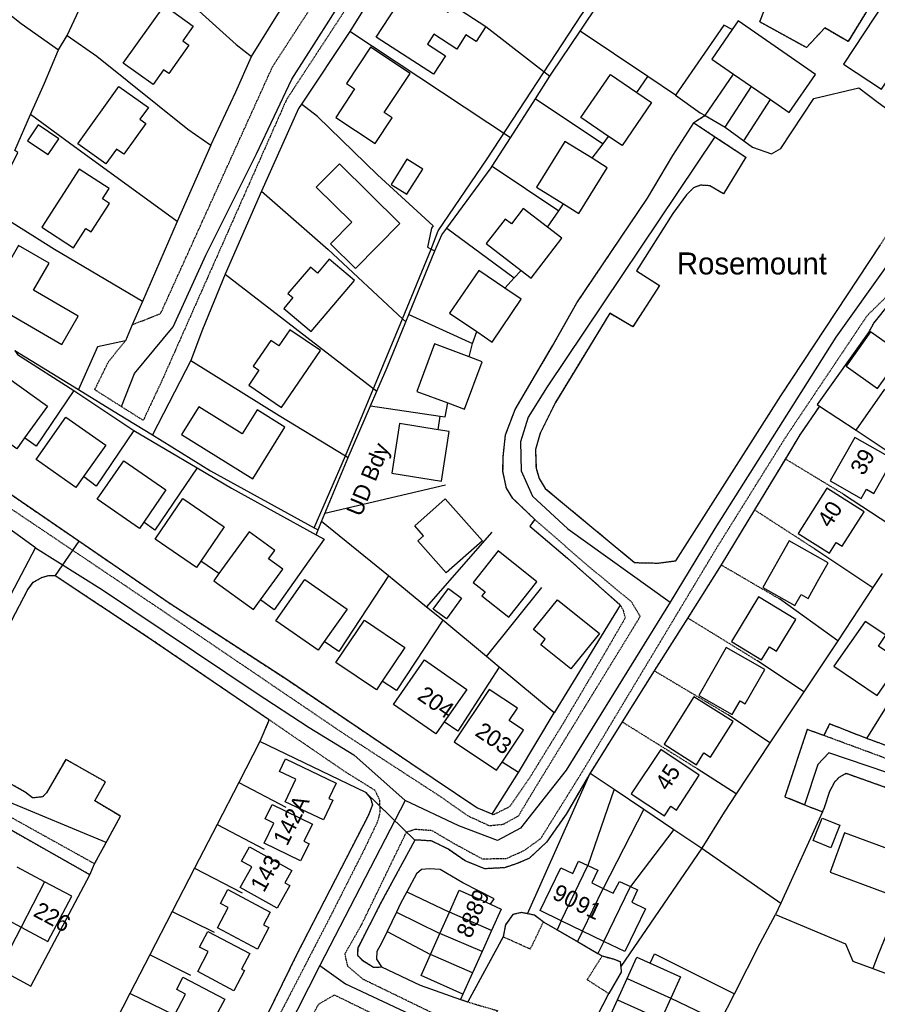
# Model space of a CAD drawing. Header units: metres. Extents: x 611948 to 1225781, y 656699 to 1316021.
# Tile 6 of 169: x 612552 to 612748, y 657282 to 657506. Entities that reach past the tile are written whole.
import ezdxf

# ---------------------------------------------------------------- set-up
doc = ezdxf.new("R2010")
doc.units = ezdxf.units.M
doc.linetypes.add('4696-C$0$PECK', pattern=[0.2, 0.1, -0.1])
for name, color, linetype in [('4696-C$0$BDY_RIGHT', 253, 'Continuous'), ('4696-C$0$BLD_INN_W', 253, 'Continuous'), ('4696-C$0$BLD_OTL_S', 253, 'Continuous'), ('4696-C$0$GEN_LIN_D', 253, 'Continuous'), ('4696-C$0$GEN_PCK_D', 253, '4696-C$0$PECK'), ('4696-C$0$MUNICIPAL', 253, 'Continuous'), ('4696-C$0$PARISH', 253, 'Continuous'), ('4696-C$0$ROADS', 253, 'Continuous'), ('4696-C$0$ROADS_CTR', 253, 'Continuous')]:
    doc.layers.add(name, color=color, linetype=linetype)
doc.styles.add('4696-C$0$STANDARD', font='txt')

# ---------------------------------------------------------------- blocks, each defined once
blk = doc.blocks.new('4696-C')
at = {"layer": '4696-C$0$BDY_RIGHT', "flags": 128}
for points in [[(612551.19, 657430.973), (612565.662, 657422.114)], [(612565.662, 657422.114), (612574.812, 657416.471)], [(612574.812, 657416.471), (612582.523, 657411.714)], [(612582.523, 657411.714), (612595.798, 657403.524), (612619.373, 657390.584)]]:
    blk.add_lwpolyline(points, dxfattribs=at)
at = {"layer": '4696-C$0$BLD_INN_W', "flags": 128}
for points in [[(612675.704, 657300.993), (612681.766, 657313.557)], [(612557.947, 657309.891), (612552.594, 657299.558)], [(612685.377, 657296.31), (612691.444, 657308.783)], [(612680.541, 657298.652), (612685.241, 657308.382)], [(612659.802, 657298.814), (612650.195, 657302.947)], [(612657.632, 657293.956), (612648.018, 657298.073)], [(612655.462, 657289.097), (612645.891, 657293.311)], [(612690.71, 657287.838), (612700.661, 657283.337)], [(612688.504, 657282.976), (612698.456, 657278.478)]]:
    blk.add_lwpolyline(points, dxfattribs=at)
at = {"layer": '4696-C$0$BLD_OTL_S', "flags": 128}
for points in [[(612658.534, 657504.78), (612656.318, 657501.37), (612653.977, 657502.891), (612651.873, 657499.675), (612646.678, 657503.057), (612645.21, 657500.797), (612649.327, 657498.123), (612646.588, 657493.921), (612633.548, 657502.4), (612641.031, 657513.91), (612649.945, 657508.118), (612650.824, 657509.471)], [(612754.376, 657512.425), (612751.756, 657514.148), (612739.981, 657496.244), (612748.686, 657490.519), (612751.553, 657494.878)], [(612575.849, 657496.467), (612585.244, 657509.616), (612591.844, 657504.901), (612589.469, 657501.565), (612590.847, 657500.575), (612586.245, 657494.122), (612585.087, 657494.942), (612582.688, 657491.578), (612575.849, 657496.467)], [(612650.824, 657509.471), (612651.371, 657509.433), (612658.534, 657504.78)], [(612714.616, 657504.104), (612709.994, 657497.404), (612714.975, 657493.963)], [(612723.39, 657488.15), (612727.663, 657485.199), (612733.651, 657493.861), (612715.975, 657506.074), (612714.616, 657504.104)], [(612624.302, 657484.098), (612633.315, 657478.144), (612637.169, 657483.983), (612635.322, 657485.201), (612641.226, 657494.141), (612632.22, 657500.087), (612626.749, 657491.818), (612628.591, 657490.602), (612624.302, 657484.098)], [(612686.48, 657479.772), (612680.179, 657484.07), (612686.878, 657493.895), (612692.926, 657489.771)], [(612714.975, 657493.963), (612719.046, 657491.151)], [(612565.528, 657478.077), (612574.877, 657491.16), (612581.606, 657486.357), (612579.683, 657483.663), (612581.005, 657482.719), (612575.987, 657475.687), (612574.317, 657476.87), (612571.914, 657473.519), (612565.528, 657478.077)], [(612719.046, 657491.151), (612723.39, 657488.15)], [(612692.926, 657489.771), (612696.269, 657487.492), (612689.573, 657477.664), (612686.48, 657479.772)], [(612554.074, 657478.789), (612558.758, 657475.616), (612561.192, 657479.209), (612556.508, 657482.381), (612554.074, 657478.789)], [(612682.714, 657474.776), (612676.538, 657478.63), (612670.05, 657468.234), (612676.227, 657464.38)], [(612623.075, 657455.264), (612628.785, 657449.629), (612638.945, 657459.929), (612625.164, 657473.534), (612619.877, 657468.193), (612627.972, 657460.213), (612623.075, 657455.264)], [(612636.942, 657468.844), (612640.54, 657466.588), (612644.119, 657472.3), (612640.516, 657474.548), (612636.942, 657468.844)], [(612676.227, 657464.38), (612679.69, 657462.218), (612686.176, 657472.615), (612682.714, 657474.776)], [(612565.855, 657472.304), (612557.295, 657459.098), (612564.528, 657454.403), (612567.36, 657458.771), (612568.538, 657458.012), (612572.737, 657464.493), (612571.122, 657465.538), (612572.652, 657467.9), (612565.855, 657472.304)], [(612672.556, 657459.088), (612667.046, 657463.327), (612664.34, 657459.81), (612662.902, 657460.917), (612658.603, 657455.329), (612666.527, 657449.234)], [(612666.527, 657449.234), (612668.856, 657447.443), (612675.86, 657456.548), (612672.556, 657459.088)], [(612561.905, 657432.368), (612565.618, 657438.796), (612555.417, 657444.692), (612558.984, 657450.877), (612552.005, 657454.904), (612544.716, 657442.3), (612561.905, 657432.368)], [(612612.436, 657440.573), (612618.695, 657435.267), (612628.575, 657446.912), (612622.84, 657451.768), (612620.147, 657448.598), (612618.522, 657449.971), (612613.415, 657443.963), (612614.522, 657443.032), (612612.436, 657440.573)], [(612662.825, 657445.2), (612656.878, 657449.23), (612650.254, 657439.457), (612656.429, 657435.272)], [(612656.429, 657435.272), (612659.95, 657432.886), (612666.565, 657442.665), (612662.825, 657445.2)], [(612604.48, 657423.066), (612611.958, 657417.971), (612620.826, 657430.96), (612613.854, 657435.719), (612611.346, 657432.041), (612609.54, 657433.27), (612605.51, 657427.366), (612606.813, 657426.479), (612604.48, 657423.066)], [(612746.201, 657435.231), (612740.652, 657427.4), (612747.796, 657422.337), (612753.346, 657430.168), (612746.201, 657435.231)], [(612654.67, 657429.533), (612646.81, 657432.463), (612642.785, 657421.662), (612649.87, 657419.022)], [(612649.87, 657419.022), (612653.628, 657417.621), (612657.659, 657428.42), (612654.67, 657429.533)], [(612553.405, 657411.061), (612551.603, 657408.55), (612542.207, 657415.299), (612549.19, 657425.025), (612558.587, 657418.278), (612553.405, 657411.061)], [(612589.189, 657411.82), (612605.378, 657401.749), (612612.693, 657413.503), (612606.379, 657417.429), (612602.985, 657411.967), (612593.11, 657418.105), (612589.189, 657411.82)], [(612566.815, 657402.25), (612565.062, 657399.769), (612556.013, 657406.163), (612562.833, 657415.812), (612571.881, 657409.416), (612566.815, 657402.25)], [(612647.637, 657412.907), (612638.868, 657414.31), (612637.056, 657402.99), (612648.372, 657401.18), (612650.183, 657412.499), (612647.637, 657412.907)], [(612746.929, 657398.39), (612751.322, 657406.183), (612742.557, 657411.125), (612736.992, 657401.254), (612744.072, 657397.263), (612745.244, 657399.341), (612746.929, 657398.39)], [(612580.558, 657391.865), (612579.555, 657390.415), (612569.941, 657397.068), (612576.006, 657405.834), (612585.621, 657399.182), (612580.558, 657391.865)], [(612739.743, 657386.34), (612744.712, 657394.188), (612736.186, 657399.587), (612729.653, 657389.269), (612736.789, 657384.751), (612738.353, 657387.219), (612739.743, 657386.34)], [(612593.597, 657382.978), (612592.607, 657381.517), (612583.127, 657387.941), (612589.42, 657397.228), (612598.899, 657390.804), (612593.597, 657382.978)], [(612649.227, 657397.157), (612657.73, 657387.562), (612649.493, 657380.264), (612642.998, 657387.595), (612644.316, 657388.762), (612642.31, 657391.027), (612649.227, 657397.157)], [(612607.133, 657374.112), (612612.219, 657381.11), (612608.996, 657383.454), (612610.408, 657385.395), (612604.587, 657389.626), (612597.685, 657380.13)], [(612734.414, 657378.827), (612736.521, 657382.577), (612727.606, 657387.587), (612721.613, 657376.92), (612728.917, 657372.816), (612730.339, 657375.346), (612731.949, 657374.441), (612734.414, 657378.827)], [(612657.618, 657375.063), (612663.712, 657370.22), (612670.118, 657378.281), (612661.306, 657385.283), (612655.611, 657378.117), (612658.328, 657375.957), (612657.618, 657375.063)], [(612597.685, 657380.13), (612596.491, 657378.489), (612605.536, 657371.914), (612607.133, 657374.112)], [(612621.669, 657364.639), (612620.26, 657362.635), (612610.655, 657369.395), (612617.278, 657378.807), (612626.883, 657372.047), (612621.669, 657364.639)], [(612646.536, 657371.981), (612649.991, 657376.738), (612652.997, 657374.555), (612649.541, 657369.798), (612646.536, 657371.981)], [(612674.84, 657374.179), (612684.41, 657366.496), (612677.903, 657358.392), (612671.027, 657363.913), (612672.057, 657365.196), (612669.364, 657367.359), (612674.84, 657374.179)], [(612724.725, 657362.462), (612729.114, 657369.66), (612720.648, 657374.823), (612714.461, 657364.676), (612721.337, 657360.484), (612723.134, 657363.432), (612724.725, 657362.462)], [(612634.902, 657355.63), (612633.553, 657353.63), (612624.333, 657359.849), (612630.833, 657369.489), (612640.054, 657363.27), (612634.902, 657355.63)], [(612753.074, 657360.155), (612747.994, 657363.579), (612749.655, 657366.077), (612744.975, 657369.217), (612737.806, 657358.994), (612747.692, 657352.328), (612753.074, 657360.155)], [(612717.602, 657350.471), (612722.049, 657358.251), (612713.258, 657363.277), (612707.018, 657352.359), (612714.647, 657347.998), (612716.44, 657351.135), (612717.602, 657350.471)], [(612649.034, 657346.303), (612647.129, 657343.569), (612637.45, 657350.317), (612644.512, 657360.448), (612654.191, 657353.7), (612649.034, 657346.303)], [(612662.203, 657337.174), (612667.076, 657344.453), (612663.819, 657346.634), (612665.697, 657349.44), (612659.282, 657353.734), (612651.3, 657341.812), (612660.973, 657335.336), (612662.203, 657337.174)], [(612705.922, 657352.041), (612699.119, 657341.225), (612706.521, 657336.569), (612708.215, 657339.263), (612709.731, 657338.309), (612714.84, 657346.431), (612705.922, 657352.041)], [(612701.988, 657326.238), (612707.145, 657334.215), (612698.398, 657340.023), (612691.627, 657329.936), (612699.235, 657324.904), (612700.651, 657327.111), (612701.988, 657326.238)], [(612612.858, 657337.892), (612624.406, 657332.387), (612622.743, 657328.899), (612623.652, 657328.467), (612621.51, 657323.975), (612612.792, 657328.13), (612615.241, 657333.265), (612611.503, 657335.047), (612612.858, 657337.892)], [(612609.85, 657327.53), (612618.971, 657323.019), (612617.055, 657319.145), (612618.229, 657318.564), (612616.28, 657314.622), (612607.992, 657318.72), (612610.232, 657323.246), (612608.222, 657324.239), (612609.85, 657327.53)], [(612735.181, 657324.405), (612739.148, 657322.816), (612737.131, 657317.587), (612733.106, 657319.267), (612735.181, 657324.405)], [(612736.937, 657312.061), (612749.647, 657307.346), (612752.968, 657316.297), (612740.258, 657321.013), (612736.937, 657312.061)], [(612604.651, 657317.841), (612614.279, 657312.477), (612612.697, 657309.638), (612613.825, 657309.01), (612610.98, 657303.903), (612602.535, 657308.607), (612605.153, 657313.305), (612602.841, 657314.593), (612604.651, 657317.841)], [(612675.704, 657300.993), (612670.868, 657303.335), (612675.578, 657313.062), (612678.321, 657311.733), (612679.628, 657314.549), (612681.766, 657313.557)], [(612675.704, 657300.993), (612681.766, 657313.557)], [(612681.766, 657313.557), (612684.028, 657312.507), (612682.687, 657309.618), (612685.241, 657308.382)], [(612557.947, 657309.891), (612551.717, 657313.214)], [(612552.594, 657299.558), (612558.698, 657296.302), (612564.176, 657306.568), (612557.947, 657309.891)], [(612557.947, 657309.891), (612552.594, 657299.558)], [(612685.241, 657308.382), (612687.494, 657307.291), (612688.929, 657309.955), (612691.444, 657308.783)], [(612691.444, 657308.783), (612693.104, 657308.033), (612691.742, 657305.234), (612694.923, 657303.694), (612690.213, 657293.968), (612685.377, 657296.31)], [(612685.377, 657296.31), (612691.444, 657308.783)], [(612599.691, 657308.101), (612609.342, 657302.941), (612607.826, 657300.107), (612609.059, 657299.447), (612606.445, 657294.556), (612597.366, 657299.411), (612599.822, 657304.006), (612598.017, 657304.971), (612599.691, 657308.101)], [(612650.195, 657302.947), (612652.424, 657307.936), (612659.567, 657304.746)], [(612680.541, 657298.652), (612685.241, 657308.382)], [(612659.567, 657304.746), (612661.972, 657303.672), (612659.802, 657298.814)], [(612546.342, 657302.894), (612552.594, 657299.558)], [(612648.018, 657298.073), (612650.195, 657302.947)], [(612659.802, 657298.814), (612650.195, 657302.947)], [(612680.541, 657298.652), (612675.704, 657300.993)], [(612595.129, 657298.588), (612604.717, 657293.529), (612602.843, 657289.979), (612603.509, 657289.628), (612601.102, 657285.066), (612592.838, 657289.426), (612595.229, 657293.957), (612593.239, 657295.007), (612595.129, 657298.588)], [(612645.891, 657293.311), (612648.018, 657298.073)], [(612657.632, 657293.956), (612648.018, 657298.073)], [(612659.802, 657298.814), (612657.632, 657293.956)], [(612685.377, 657296.31), (612680.541, 657298.652)], [(612653.292, 657284.239), (612643.744, 657288.503), (612645.891, 657293.311)], [(612655.462, 657289.097), (612645.891, 657293.311)], [(612657.632, 657293.956), (612655.462, 657289.097)], [(612690.71, 657287.838), (612692.916, 657292.7), (612695.948, 657291.324)], [(612695.948, 657291.324), (612702.862, 657288.188), (612700.661, 657283.337)], [(612655.462, 657289.097), (612653.292, 657284.239)], [(612587.54, 657279.447), (612590.067, 657284.274), (612588.068, 657285.321), (612589.478, 657288.126), (612599.004, 657283.157), (612597.442, 657280.174), (612598.764, 657279.481), (612596.335, 657274.841), (612587.54, 657279.447)], [(612688.504, 657282.976), (612690.71, 657287.838)], [(612690.71, 657287.838), (612700.661, 657283.337)], [(612686.298, 657278.113), (612688.504, 657282.976)], [(612688.504, 657282.976), (612698.456, 657278.478)], [(612700.661, 657283.337), (612698.456, 657278.478)]]:
    blk.add_lwpolyline(points, dxfattribs=at)
at = {"layer": '4696-C$0$GEN_LIN_D', "flags": 128}
for points in [[(612563.103, 657502.737), (612571.655, 657521.226), (612574.042, 657525.644)], [(612574.042, 657525.644), (612601.638, 657500.68), (612605.116, 657497.954)], [(612534.399, 657519.998), (612552.632, 657505.515), (612561.153, 657499.463)], [(612637.187, 657519.221), (612627.497, 657503.711)], [(612605.116, 657497.954), (612611.111, 657507.633), (612617.088, 657516.843)], [(612679.995, 657503.789), (612684.317, 657510.226)], [(612658.534, 657504.78), (612673.109, 657493.504)], [(612710.712, 657479.689), (612717.789, 657475.007), (612712.675, 657466.692), (612709.546, 657468.516), (612707.452, 657468.64), (612705.862, 657468.061), (612704.212, 657466.435), (612701.143, 657462.16), (612692.85, 657449.114), (612698.117, 657445.756), (612691.974, 657436.387), (612686.732, 657439.449), (612674.354, 657419.141), (612670.916, 657412.155), (612669.813, 657408.416), (612669.942, 657404.184), (612670.663, 657401.786), (612672.041, 657399.52), (612692.407, 657382.638), (612697.717, 657382.518), (612701.789, 657383.051), (612725.737, 657420.642), (612748.445, 657455.079)], [(612714.616, 657504.104), (612712.712, 657505.148), (612701.718, 657489.181)], [(612561.153, 657499.463), (612563.103, 657502.737)], [(612563.103, 657502.737), (612569.876, 657498.052), (612590.597, 657481.394), (612595.867, 657477.807)], [(612627.497, 657503.711), (612616.527, 657487.131)], [(612664.126, 657479.415), (612627.497, 657503.711)], [(612673.557, 657494.202), (612679.995, 657503.789)], [(612695.419, 657493.417), (612679.995, 657503.789)], [(612554.777, 657484.734), (612557.927, 657491.883), (612561.153, 657499.463)], [(612595.867, 657477.807), (612601.561, 657489.962), (612605.116, 657497.954)], [(612669.804, 657488.32), (612673.109, 657493.504)], [(612673.109, 657493.504), (612673.557, 657494.202)], [(612692.926, 657489.771), (612695.419, 657493.417)], [(612701.718, 657489.181), (612695.419, 657493.417)], [(612708.482, 657484.498), (612714.975, 657493.963)], [(612713.035, 657481.836), (612719.046, 657491.151)], [(612717.274, 657478.794), (612719.257, 657477.321), (612723.623, 657475.81), (612725.724, 657477.022), (612733.216, 657488.383), (612743.531, 657490.81), (612747.876, 657487.488), (612752.867, 657483.939), (612755.952, 657482.441), (612758.327, 657482.669), (612761.202, 657485.505), (612762.79, 657487.902)], [(612717.274, 657478.794), (612719.257, 657477.321), (612723.623, 657475.81), (612725.724, 657477.022), (612733.216, 657488.383), (612743.531, 657490.81), (612747.876, 657487.488), (612752.867, 657483.939), (612755.952, 657482.441), (612758.327, 657482.669), (612761.202, 657485.505), (612762.79, 657487.902)], [(612664.126, 657479.415), (612669.804, 657488.32)], [(612669.804, 657488.32), (612685.209, 657478.085)], [(612701.718, 657489.181), (612707.359, 657485.151), (612708.482, 657484.498)], [(612616.527, 657487.131), (612615.853, 657486.11), (612607.399, 657467.296)], [(612646.483, 657459.388), (612633.812, 657471.047), (612620.177, 657484.297), (612616.527, 657487.131)], [(612717.274, 657478.794), (612723.39, 657488.15)], [(612549.618, 657470.63), (612550.195, 657471.421), (612549.97, 657472.206), (612551.82, 657476.13), (612551.192, 657476.545), (612554.777, 657484.734)], [(612588.174, 657460.336), (612563.628, 657478.192), (612554.777, 657484.734)], [(612708.482, 657484.498), (612705.895, 657482.877)], [(612708.482, 657484.498), (612713.035, 657481.836)], [(612708.482, 657484.498), (612713.035, 657481.836)], [(612705.895, 657482.877), (612710.712, 657479.689)], [(612713.035, 657481.836), (612717.274, 657478.794)], [(612713.035, 657481.836), (612717.274, 657478.794)], [(612659.964, 657472.988), (612664.126, 657479.415)], [(612685.209, 657478.085), (612686.48, 657479.772)], [(612595.867, 657477.807), (612588.174, 657460.336)], [(612682.714, 657474.776), (612685.209, 657478.085)], [(612659.703, 657472.584), (612659.964, 657472.988)], [(612659.964, 657472.988), (612675.132, 657462.802)], [(612649.6, 657458.876), (612659.703, 657472.584)], [(612607.399, 657467.296), (612599.137, 657448.343)], [(612607.399, 657467.296), (612622.581, 657453.979), (612639.508, 657438.227)], [(612675.132, 657462.802), (612676.227, 657464.38)], [(612580.263, 657442.123), (612560.237, 657453.97), (612544.966, 657463.578)], [(612672.556, 657459.088), (612675.132, 657462.802)], [(612588.174, 657460.336), (612580.263, 657442.123)], [(612646.483, 657459.388), (612646.145, 657458.84), (612645.181, 657454.49), (612646.068, 657454.062)], [(612646.918, 657453.653), (612648.449, 657457.312), (612649.6, 657458.876)], [(612649.6, 657458.876), (612664.946, 657447.513)], [(612640.956, 657439.187), (612646.918, 657453.653)], [(612646.068, 657454.062), (612646.918, 657453.653)], [(612599.137, 657448.343), (612593.908, 657435.778), (612591.274, 657428.659)], [(612599.137, 657448.343), (612633.684, 657421.687)], [(612664.946, 657447.513), (612666.527, 657449.234)], [(612662.825, 657445.2), (612664.946, 657447.513)], [(612580.263, 657442.123), (612577.946, 657436.86)], [(612640.274, 657437.514), (612640.956, 657439.187)], [(612640.956, 657439.187), (612655.476, 657432.546)], [(612577.946, 657436.86), (612576.365, 657433.182)], [(612633.684, 657421.687), (612636.031, 657427.106), (612640.274, 657437.514)], [(612639.508, 657438.227), (612640.274, 657437.514)], [(612655.476, 657432.546), (612656.429, 657435.272)], [(612745.835, 657435.339), (612733.977, 657418.698), (612734.552, 657418.317)], [(612576.365, 657433.182), (612569.976, 657431.779), (612565.662, 657422.114)], [(612654.67, 657429.533), (612655.476, 657432.546)], [(612551.19, 657430.973), (612551.762, 657430.067), (612564.613, 657421.842)], [(612551.19, 657430.973), (612565.662, 657422.114)], [(612591.274, 657428.659), (612582.523, 657411.714)], [(612591.274, 657428.659), (612611.401, 657416.161), (612626.52, 657406.938)], [(612564.613, 657421.842), (612556.032, 657409.133), (612553.405, 657411.061)], [(612564.613, 657421.842), (612578.282, 657412.702)], [(612565.662, 657422.114), (612574.812, 657416.471)], [(612632.244, 657418.364), (612633.684, 657421.687)], [(612742.869, 657412.806), (612749.393, 657422.154)], [(612648.125, 657416.002), (612649.275, 657415.831), (612649.87, 657419.022)], [(612627.132, 657406.566), (612632.244, 657418.364)], [(612632.244, 657418.364), (612648.125, 657416.002)], [(612734.552, 657418.317), (612742.869, 657412.806)], [(612574.812, 657416.471), (612582.523, 657411.714)], [(612647.637, 657412.907), (612648.125, 657416.002)], [(612578.282, 657412.702), (612569.716, 657400.031), (612566.815, 657402.25)], [(612578.282, 657412.702), (612592.719, 657404.225)], [(612742.869, 657412.806), (612751.764, 657406.912)], [(612582.523, 657411.714), (612595.798, 657403.524), (612619.373, 657390.584)], [(612621.851, 657393.856), (612627.132, 657406.566)], [(612626.52, 657406.938), (612627.132, 657406.566)], [(612592.719, 657404.225), (612583.043, 657390.053), (612580.558, 657391.865)], [(612592.719, 657404.225), (612600.577, 657399.614), (612619.87, 657388.947)], [(612649.341, 657400.286), (612621.851, 657393.856)], [(612740.011, 657398.253), (612754.534, 657388.749)], [(612620.275, 657390.062), (612621.076, 657391.99)], [(612621.076, 657391.99), (612621.851, 657393.856)], [(612636.362, 657379.616), (612621.076, 657391.99)], [(612619.373, 657390.584), (612620.275, 657390.062)], [(612619.87, 657388.947), (612620.275, 657390.062)], [(612619.87, 657388.947), (612621.643, 657387.967), (612610.244, 657371.899), (612607.133, 657374.112)], [(612644.999, 657372.508), (612659.958, 657389.533)], [(612733.226, 657385.914), (612746.698, 657376.922)], [(612597.685, 657380.13), (612593.597, 657382.978)], [(612572.001, 657318.844), (612575.261, 657324.811), (612569.402, 657328.334), (612571.808, 657332.664), (612562.788, 657337.79), (612558.381, 657330.12), (612557.483, 657329.235), (612555.227, 657328.981), (612553.56, 657330.345), (612537.404, 657339.349), (612536.498, 657340.39), (612536.172, 657341.629), (612536.393, 657342.541), (612554.113, 657376.469), (612555.389, 657378.138), (612557.304, 657379.266), (612558.906, 657379.697), (612560.397, 657379.672)], [(612560.397, 657379.672), (612581.432, 657365.714), (612609.005, 657346.909)], [(612636.362, 657379.616), (612624.972, 657362.379), (612621.669, 657364.639)], [(612644.999, 657372.508), (612636.362, 657379.616)], [(612748.839, 657380.154), (612746.698, 657376.922)], [(612658.672, 657361.227), (612671.245, 657376.931)], [(612746.698, 657376.922), (612738.69, 657364.831)], [(612738.69, 657364.831), (612725.442, 657374.356)], [(612648.685, 657369.475), (612644.999, 657372.508)], [(612689.142, 657372.96), (612674.083, 657348.368)], [(612648.685, 657369.475), (612638.149, 657353.498), (612634.902, 657355.63)], [(612658.672, 657361.227), (612648.685, 657369.475)], [(612745.325, 657342.533), (612763.113, 657371.192)], [(612738.69, 657364.831), (612730.99, 657353.207)], [(612661.539, 657358.831), (612658.672, 657361.227)], [(612661.539, 657358.831), (612652.149, 657344.23), (612649.034, 657346.303)], [(612674.083, 657348.368), (612661.539, 657358.831)], [(612730.99, 657353.207), (612720.406, 657360.237)], [(612730.99, 657353.207), (612723.245, 657341.516)], [(612665.981, 657334.789), (612674.083, 657348.368)], [(612723.245, 657341.516), (612713.735, 657347.909)], [(612609.005, 657346.909), (612609.005, 657346.506), (612607.014, 657341.871)], [(612607.014, 657341.871), (612602.192, 657332.521)], [(612607.014, 657341.871), (612602.192, 657332.521)], [(612631.139, 657330.246), (612607.014, 657341.871)], [(612723.245, 657341.516), (612715.557, 657329.909)], [(612665.981, 657334.789), (612662.203, 657337.174)], [(612659.963, 657325.27), (612665.981, 657334.789)], [(612668.022, 657302.582), (612682.277, 657334.672)], [(612682.277, 657334.672), (612687.726, 657330.997)], [(612715.557, 657329.909), (612706.7, 657335.636)], [(612602.192, 657332.521), (612597.251, 657322.939)], [(612602.192, 657332.521), (612597.251, 657322.939)], [(612602.192, 657332.521), (612612.934, 657326.863)], [(612687.726, 657330.997), (612681.766, 657313.557)], [(612687.726, 657330.997), (612694.49, 657326.435)], [(612715.557, 657329.909), (612712.792, 657325.735), (612707.696, 657317.528)], [(612694.49, 657326.435), (612685.241, 657308.382)], [(612694.49, 657326.435), (612701.336, 657321.817)], [(612735.215, 657325.804), (612725.706, 657305.03)], [(612760.774, 657324.714), (612747.913, 657293.285), (612746.708, 657290.119)], [(612597.251, 657322.939), (612592.115, 657312.98)], [(612597.251, 657322.939), (612592.115, 657312.98)], [(612597.251, 657322.939), (612607.993, 657317.281)], [(612701.336, 657321.817), (612691.444, 657308.783)], [(612701.336, 657321.817), (612707.696, 657317.528)], [(612569.357, 657314.004), (612572.001, 657318.844)], [(612707.696, 657317.528), (612689.234, 657290.604)], [(612707.696, 657317.528), (612725.706, 657305.03)], [(612568.27, 657311.496), (612569.357, 657314.004)], [(612547.622, 657289.958), (612554.85, 657286.104), (612568.27, 657311.496)], [(612547.622, 657289.958), (612554.85, 657286.104), (612568.27, 657311.496)], [(612592.115, 657312.98), (612587.012, 657303.085)], [(612592.115, 657312.98), (612587.012, 657303.085)], [(612592.115, 657312.98), (612603.005, 657307.335)], [(612659.567, 657304.746), (612660.385, 657306.005), (612653.287, 657309.679), (612648.107, 657312.657), (612645.649, 657312.867), (612643.859, 657312.687), (612642.67, 657311.676), (612640.506, 657307.615)], [(612640.506, 657307.615), (612639.064, 657304.909), (612638.143, 657302.977)], [(612640.506, 657307.615), (612650.195, 657302.947)], [(612725.706, 657305.03), (612724.494, 657302.407)], [(612587.012, 657303.085), (612581.948, 657293.266)], [(612587.012, 657303.085), (612581.948, 657293.266)], [(612587.012, 657303.085), (612596.634, 657298.377)], [(612638.143, 657302.977), (612636.048, 657298.584)], [(612638.143, 657302.977), (612648.018, 657298.073)], [(612715.146, 657284.368), (612720.993, 657295.88), (612724.494, 657302.407)], [(612724.494, 657302.407), (612740.482, 657295.772), (612742.12, 657291.826), (612746.708, 657290.119)], [(612675.704, 657300.993), (612674.73, 657298.945)], [(612552.594, 657299.558), (612547.622, 657289.958)], [(612636.048, 657298.584), (612634.766, 657295.896), (612633.65, 657293.989), (612633.628, 657292.249), (612634.759, 657290.478)], [(612636.048, 657298.584), (612645.891, 657293.311)], [(612680.541, 657298.652), (612679.4, 657296.235)], [(612685.377, 657296.31), (612684.046, 657293.539)], [(612581.948, 657293.266), (612577.383, 657284.414)], [(612581.948, 657293.266), (612577.383, 657284.414)], [(612591.273, 657288.551), (612581.948, 657293.266)], [(612695.948, 657291.324), (612696.914, 657293.484), (612715.146, 657284.368)], [(612634.759, 657290.478), (612643.532, 657286.341), (612652.764, 657283.08)], [(612746.708, 657290.119), (612766.892, 657282.609)], [(612577.383, 657284.414), (612572.573, 657275.086)], [(612577.383, 657284.414), (612572.573, 657275.086)], [(612587.54, 657279.447), (612577.383, 657284.414)], [(612653.292, 657284.239), (612652.764, 657283.08)], [(612711.891, 657277.957), (612715.146, 657284.368)], [(612700.661, 657283.337), (612711.891, 657277.957)]]:
    blk.add_lwpolyline(points, dxfattribs=at)
at = {"layer": '4696-C$0$GEN_PCK_D', "flags": 128}
for points in [[(612714.934, 657643.38), (612698.33, 657618.025), (612652.958, 657549.08), (612613.093, 657488.183), (612584.59, 657423.886), (612580.432, 657415.037), (612575.478, 657418.173)], [(612577.946, 657436.86), (612584.396, 657439.386), (612609.893, 657495.633), (612705.61, 657643.38)], [(612775.035, 657505.395), (612752.367, 657520.937), (612750.343, 657522.491), (612746.134, 657521.478), (612743.051, 657517.979), (612748.782, 657514.006), (612741.038, 657501.413), (612735.727, 657504.48), (612731.565, 657500.008), (612720.929, 657505.867), (612723.737, 657513.26), (612718.777, 657516.131), (612726.403, 657528.191), (612730.841, 657524.852), (612733.374, 657525.43), (612730.043, 657528.351), (612735.394, 657536.872)], [(612710.712, 657479.689), (612717.789, 657475.007), (612712.675, 657466.692), (612709.546, 657468.516), (612707.452, 657468.64), (612705.862, 657468.061), (612704.212, 657466.435), (612701.143, 657462.16), (612692.85, 657449.114), (612698.117, 657445.756), (612691.974, 657436.387), (612686.732, 657439.449), (612674.354, 657419.141), (612670.916, 657412.155), (612669.813, 657408.416), (612669.942, 657404.184), (612670.663, 657401.786), (612672.041, 657399.52), (612692.407, 657382.638), (612697.717, 657382.518), (612701.789, 657383.051), (612725.737, 657420.642), (612748.445, 657455.079), (612763.051, 657478.452), (612775.794, 657494.782), (612777.954, 657499.673), (612777.011, 657504.03), (612775.035, 657505.395)], [(612708.482, 657484.498), (612705.895, 657482.877)], [(612669.651, 657392.472), (612664.637, 657397.266), (612663.177, 657399.601), (612662.415, 657403.409), (612662.44, 657406.686), (612662.988, 657411.719), (612665.182, 657417.559), (612673.727, 657432.041), (612679.242, 657441.804), (612695.341, 657465.697), (612701.083, 657475.405), (612705.895, 657482.877)], [(612705.895, 657482.877), (612710.712, 657479.689)], [(612512.483, 657476.899), (612513.796, 657475.985), (612502.631, 657459.309), (612501.767, 657457.735), (612501.367, 657455.853), (612501.169, 657453.727), (612501.843, 657451.404), (612502.921, 657449.227), (612504.014, 657448.182), (612506.811, 657446.088), (612508.026, 657444.921), (612508.892, 657443.49), (612510.069, 657440.911), (612510.707, 657438.621), (612510.896, 657436.188), (612510.526, 657434.277), (612509.319, 657431.381), (612508.24, 657428.45), (612507.439, 657426.77), (612507.972, 657424.54), (612509.445, 657423.217), (612510.309, 657422.231), (612548.242, 657396.293), (612585.375, 657371.301), (612626.535, 657343.375), (612648.384, 657329.161), (612654.375, 657324.936), (612659.287, 657322.686), (612662.465, 657323.002), (612665.945, 657324.897), (612669.991, 657331.636), (612693.698, 657370.356), (612691.695, 657373.686), (612681.041, 657382.51), (612669.651, 657392.472)], [(612654.409, 657282.499), (612661.202, 657280.486), (612658.106, 657276.712), (612654.168, 657276.839), (612648.122, 657279.105), (612630.553, 657287.651), (612627.057, 657290.588), (612626.399, 657293.449), (612630.209, 657300.129), (612640.41, 657321.206), (612642.43, 657321.884), (612646.15, 657321.607), (612651.222, 657318.627), (612657.712, 657315.106), (612663.256, 657315.229), (612667.286, 657317.026), (612671.042, 657319.768), (612680.53, 657335.03), (612711.286, 657386.257), (612726.851, 657411.223), (612745.438, 657438.956), (612749.572, 657443.024), (612753.395, 657444.084), (612762.308, 657439.31), (612771.503, 657433.113), (612769.912, 657430.118)], [(612760.157, 657437.156), (612754.261, 657440.879), (612750.474, 657441.724), (612746.933, 657437.3), (612745.835, 657435.339)], [(612575.478, 657418.173), (612569.374, 657422.037), (612572.53, 657428.437), (612576.365, 657433.182)], [(612565.72, 657387.528), (612512.441, 657424.056), (612510.277, 657425.966), (612510.125, 657427.529), (612510.167, 657428.558)], [(612482.186, 657367.115), (612480.887, 657368.135), (612479.785, 657369.769), (612479.49, 657371.56), (612479.964, 657373.831), (612488.934, 657390.864), (612496.067, 657404.917), (612500.915, 657414.72), (612501.965, 657416.302), (612503.278, 657416.787), (612504.445, 657416.826), (612506.466, 657416.219), (612549.327, 657387.304), (612549.684, 657386.589), (612549.986, 657385.647), (612550.096, 657384.317), (612549.967, 657383.189), (612549.344, 657380.829), (612541.057, 657365.03), (612527.28, 657337.384), (612569.357, 657314.004)], [(612734.552, 657418.317), (612730.081, 657411.771), (612726.758, 657406.273)], [(612812.158, 657412.589), (612813.314, 657411.892), (612804.078, 657396.757), (612802.169, 657393.839), (612775.438, 657350.757), (612765.558, 657336.077), (612763.999, 657334.738), (612762.246, 657334.077), (612759.884, 657334.225), (612735.561, 657343.208)], [(612726.758, 657406.273), (612719.736, 657394.659)], [(612726.758, 657406.273), (612740.011, 657398.253)], [(612719.736, 657394.659), (612712.146, 657382.101)], [(612719.736, 657394.659), (612733.226, 657385.914)], [(612669.651, 657392.472), (612668.509, 657390.914), (612677.121, 657383.625), (612689.142, 657372.96)], [(612659.963, 657325.27), (612656.465, 657326.769), (612641.653, 657336.686), (612613.138, 657355.954), (612586.361, 657373.37), (612565.72, 657387.528)], [(612712.146, 657382.101), (612704.502, 657370.013)], [(612712.146, 657382.101), (612725.442, 657374.356)], [(612572.001, 657318.844), (612575.261, 657324.811), (612569.402, 657328.334), (612571.808, 657332.664), (612562.788, 657337.79), (612558.381, 657330.12), (612557.483, 657329.235), (612555.227, 657328.981), (612553.56, 657330.345), (612537.404, 657339.349), (612536.498, 657340.39), (612536.172, 657341.629), (612536.393, 657342.541), (612554.113, 657376.469), (612555.389, 657378.138), (612557.304, 657379.266), (612558.906, 657379.697), (612560.397, 657379.672)], [(612560.397, 657379.672), (612581.432, 657365.714), (612609.005, 657346.909)], [(612689.142, 657372.96), (612689.773, 657371.802), (612690.245, 657369.98), (612685.229, 657361.337), (612676.269, 657346.214), (612668.525, 657333.658), (612663.928, 657326.983), (612660.229, 657325.156), (612659.963, 657325.27)], [(612704.502, 657370.013), (612696.869, 657357.973)], [(612720.406, 657360.237), (612704.502, 657370.013)], [(612696.869, 657357.973), (612689.591, 657346.306)], [(612713.735, 657347.909), (612696.869, 657357.973)], [(612609.005, 657346.909), (612626.007, 657335.259), (612633.201, 657330.761), (612634.25, 657328.632), (612634.371, 657325.674), (612633.817, 657323.571), (612630.796, 657317.258), (612622.743, 657301.336), (612611.064, 657278.728), (612586.626, 657230.758), (612584.811, 657227.695), (612582.879, 657226.468), (612580.729, 657225.974), (612578.756, 657226.126), (612575.136, 657227.858), (612542.532, 657244.566), (612543.794, 657246.986)], [(612609.005, 657346.909), (612609.005, 657346.506), (612607.014, 657341.871)], [(612689.591, 657346.306), (612682.277, 657334.672)], [(612706.7, 657335.636), (612689.591, 657346.306)], [(612745.325, 657342.533), (612736.844, 657345.862), (612735.561, 657343.208)], [(612735.561, 657343.208), (612731.753, 657344.592), (612726.627, 657329.277), (612731.148, 657327.449)], [(612762.664, 657337.099), (612762.202, 657336.724), (612760.971, 657336.622), (612759.908, 657336.955), (612751.984, 657340.093), (612745.325, 657342.533)], [(612682.277, 657334.672), (612676.813, 657325.313), (612672.303, 657318.876), (612668.435, 657315.271), (612665.858, 657314.124), (612662.729, 657313.077), (612658.267, 657312.847), (612653.785, 657314.647), (612649.854, 657317.356), (612646.214, 657319.172), (612643.539, 657319.342), (612642.313, 657319.337)], [(612735.215, 657325.804), (612735.661, 657326.778), (612736.87, 657330.502), (612738.029, 657332.682), (612739.058, 657333.735), (612740.622, 657334.61), (612751.798, 657330.647)], [(612631.139, 657330.246), (612632.226, 657328.911), (612632.657, 657327.419), (612631.66, 657324.929), (612615.452, 657293.36), (612601.656, 657265.275), (612589.246, 657241.425)], [(612731.148, 657327.449), (612735.215, 657325.804)], [(612568.27, 657311.496), (612547.528, 657323.219)], [(612569.357, 657314.004), (612572.001, 657318.844)], [(612642.313, 657319.337), (612634.67, 657305.21), (612629.303, 657294.785), (612629.242, 657293.154), (612630.361, 657292.04), (612632.918, 657290.405), (612634.759, 657290.478)], [(612568.27, 657311.496), (612569.357, 657314.004)], [(612668.022, 657302.582), (612666.584, 657302.863), (612664.688, 657302.425), (612662.974, 657300.087), (612662.44, 657297.331)], [(612671.601, 657300.761), (612669.578, 657302.279), (612668.022, 657302.582)], [(612671.601, 657300.761), (612668.625, 657294.537), (612662.44, 657297.331)], [(612671.601, 657300.761), (612674.73, 657298.945)], [(612674.73, 657298.945), (612679.4, 657296.235)], [(612662.44, 657297.331), (612654.409, 657282.499)], [(612679.4, 657296.235), (612684.046, 657293.539)], [(612684.046, 657293.539), (612685.025, 657292.971)], [(612686.524, 657284.392), (612681.596, 657287.557), (612685.025, 657292.971)], [(612685.025, 657292.971), (612687.6, 657292.287), (612689.112, 657291.693), (612689.234, 657290.604)], [(612689.234, 657290.604), (612689.377, 657289.319), (612686.524, 657284.392)], [(612670.444, 657265.765), (612672.309, 657269.408), (612673.735, 657272.455), (612675.377, 657273.712), (612677.649, 657273.608), (612680.202, 657272.156), (612686.524, 657284.392)], [(612604.865, 657183.243), (612610.778, 657180.162), (612609.096, 657178.011), (612607.771, 657176.933), (612606.453, 657176.676), (612604.975, 657176.553), (612603.687, 657176.818), (612576.252, 657189.871), (612575.211, 657190.752), (612574.693, 657193.389), (612595.088, 657232.75), (612600.965, 657230.113), (612606.922, 657241.699), (612601.361, 657245.033), (612609.524, 657261.747), (612620.401, 657281.995), (612624.003, 657284.094), (612645.211, 657273.73), (612646.062, 657274.24), (612649.731, 657272.827), (612652.621, 657271.051), (612654.026, 657268.331), (612654.095, 657264.672), (612653.111, 657263.428), (612647.326, 657266.448)], [(612652.764, 657283.08), (612654.409, 657282.499)]]:
    blk.add_lwpolyline(points, dxfattribs=at)
at = {"layer": '4696-C$0$MUNICIPAL', "flags": 128}
for points in [[(612646.068, 657454.062), (612647.671, 657458.255), (612658.846, 657474.694), (612680.289, 657507.479), (612701.485, 657537.563), (612741.794, 657597.305), (612756.163, 657618.9), (612772.004, 657643.38)], [(612639.508, 657438.227), (612646.068, 657454.062)], [(612626.52, 657406.938), (612639.508, 657438.227)], [(612551.19, 657430.973), (612565.662, 657422.114)], [(612565.662, 657422.114), (612574.812, 657416.471)], [(612574.812, 657416.471), (612582.523, 657411.714)], [(612582.523, 657411.714), (612595.798, 657403.524), (612619.373, 657390.584)], [(612619.373, 657390.584), (612626.52, 657406.938)]]:
    blk.add_lwpolyline(points, dxfattribs=at)
at = {"layer": '4696-C$0$PARISH', "flags": 128}
for points in [[(612646.068, 657454.062), (612647.671, 657458.255), (612658.846, 657474.694), (612680.289, 657507.479), (612701.485, 657537.563), (612741.794, 657597.305), (612756.163, 657618.9), (612772.004, 657643.38)], [(612639.508, 657438.227), (612646.068, 657454.062)], [(612626.52, 657406.938), (612639.508, 657438.227)], [(612551.19, 657430.973), (612565.662, 657422.114)], [(612565.662, 657422.114), (612574.812, 657416.471)], [(612574.812, 657416.471), (612582.523, 657411.714)], [(612582.523, 657411.714), (612595.798, 657403.524), (612619.373, 657390.584)], [(612619.373, 657390.584), (612626.52, 657406.938)]]:
    blk.add_lwpolyline(points, dxfattribs=at)
at = {"layer": '4696-C$0$ROADS', "flags": 128}
for points in [[(612775.035, 657505.395), (612752.367, 657520.937), (612750.343, 657522.491), (612746.134, 657521.478), (612743.051, 657517.979), (612748.782, 657514.006), (612741.038, 657501.413), (612735.727, 657504.48), (612731.565, 657500.008), (612720.929, 657505.867), (612723.737, 657513.26), (612718.777, 657516.131), (612726.403, 657528.191), (612730.841, 657524.852), (612733.374, 657525.43), (612730.043, 657528.351), (612735.394, 657536.872)], [(612637.187, 657519.221), (612627.497, 657503.711)], [(612605.116, 657497.954), (612611.111, 657507.633), (612617.088, 657516.843)], [(612710.712, 657479.689), (612717.789, 657475.007), (612712.675, 657466.692), (612709.546, 657468.516), (612707.452, 657468.64), (612705.862, 657468.061), (612704.212, 657466.435), (612701.143, 657462.16), (612692.85, 657449.114), (612698.117, 657445.756), (612691.974, 657436.387), (612686.732, 657439.449), (612674.354, 657419.141), (612670.916, 657412.155), (612669.813, 657408.416), (612669.942, 657404.184), (612670.663, 657401.786), (612672.041, 657399.52), (612692.407, 657382.638), (612697.717, 657382.518), (612701.789, 657383.051), (612725.737, 657420.642), (612748.445, 657455.079)], [(612627.497, 657503.711), (612616.527, 657487.131)], [(612595.867, 657477.807), (612601.561, 657489.962), (612605.116, 657497.954)], [(612616.527, 657487.131), (612615.853, 657486.11), (612607.399, 657467.296)], [(612669.651, 657392.472), (612664.637, 657397.266), (612663.177, 657399.601), (612662.415, 657403.409), (612662.44, 657406.686), (612662.988, 657411.719), (612665.182, 657417.559), (612673.727, 657432.041), (612679.242, 657441.804), (612695.341, 657465.697), (612701.083, 657475.405), (612705.895, 657482.877)], [(612705.895, 657482.877), (612710.712, 657479.689)], [(612595.867, 657477.807), (612588.174, 657460.336)], [(612607.399, 657467.296), (612599.137, 657448.343)], [(612588.174, 657460.336), (612580.263, 657442.123)], [(612599.137, 657448.343), (612593.908, 657435.778), (612591.274, 657428.659)], [(612580.263, 657442.123), (612577.946, 657436.86)], [(612760.157, 657437.156), (612754.261, 657440.879), (612750.474, 657441.724), (612746.933, 657437.3), (612745.835, 657435.339)], [(612577.946, 657436.86), (612576.365, 657433.182)], [(612745.835, 657435.339), (612733.977, 657418.698), (612734.552, 657418.317)], [(612576.365, 657433.182), (612569.976, 657431.779), (612565.662, 657422.114)], [(612565.72, 657387.528), (612512.441, 657424.056), (612510.277, 657425.966), (612510.125, 657427.529), (612510.167, 657428.558)], [(612591.274, 657428.659), (612582.523, 657411.714)], [(612565.662, 657422.114), (612574.812, 657416.471)], [(612734.552, 657418.317), (612730.081, 657411.771), (612726.758, 657406.273)], [(612574.812, 657416.471), (612582.523, 657411.714)], [(612726.758, 657406.273), (612719.736, 657394.659)], [(612719.736, 657394.659), (612712.146, 657382.101)], [(612669.651, 657392.472), (612668.509, 657390.914), (612677.121, 657383.625), (612689.142, 657372.96)], [(612565.72, 657387.528), (612560.397, 657379.672)], [(612659.963, 657325.27), (612656.465, 657326.769), (612641.653, 657336.686), (612613.138, 657355.954), (612586.361, 657373.37), (612565.72, 657387.528)], [(612712.146, 657382.101), (612704.502, 657370.013)], [(612572.001, 657318.844), (612575.261, 657324.811), (612569.402, 657328.334), (612571.808, 657332.664), (612562.788, 657337.79), (612558.381, 657330.12), (612557.483, 657329.235), (612555.227, 657328.981), (612553.56, 657330.345), (612537.404, 657339.349), (612536.498, 657340.39), (612536.172, 657341.629), (612536.393, 657342.541), (612554.113, 657376.469), (612555.389, 657378.138), (612557.304, 657379.266), (612558.906, 657379.697), (612560.397, 657379.672)], [(612560.397, 657379.672), (612581.432, 657365.714), (612609.005, 657346.909)], [(612689.142, 657372.96), (612674.083, 657348.368)], [(612704.502, 657370.013), (612696.869, 657357.973)], [(612696.869, 657357.973), (612689.591, 657346.306)], [(612665.981, 657334.789), (612674.083, 657348.368)], [(612609.005, 657346.909), (612609.005, 657346.506), (612607.014, 657341.871)], [(612689.591, 657346.306), (612682.277, 657334.672)], [(612745.325, 657342.533), (612736.844, 657345.862), (612735.561, 657343.208)], [(612735.561, 657343.208), (612731.753, 657344.592), (612726.627, 657329.277), (612731.148, 657327.449)], [(612762.664, 657337.099), (612762.202, 657336.724), (612760.971, 657336.622), (612759.908, 657336.955), (612751.984, 657340.093), (612745.325, 657342.533)], [(612631.139, 657330.246), (612607.014, 657341.871)], [(612682.277, 657334.672), (612676.813, 657325.313), (612672.303, 657318.876), (612668.435, 657315.271), (612665.858, 657314.124), (612662.729, 657313.077), (612658.267, 657312.847), (612653.785, 657314.647), (612649.854, 657317.356), (612646.214, 657319.172), (612643.539, 657319.342), (612642.313, 657319.337)], [(612659.963, 657325.27), (612665.981, 657334.789)], [(612735.215, 657325.804), (612735.661, 657326.778), (612736.87, 657330.502), (612738.029, 657332.682), (612739.058, 657333.735), (612740.622, 657334.61), (612751.798, 657330.647)], [(612631.139, 657330.246), (612632.226, 657328.911), (612632.657, 657327.419), (612631.66, 657324.929), (612615.452, 657293.36), (612601.656, 657265.275), (612589.246, 657241.425)], [(612631.139, 657330.246), (612642.313, 657319.337)], [(612731.148, 657327.449), (612735.215, 657325.804)], [(612568.27, 657311.496), (612547.528, 657323.219)], [(612569.357, 657314.004), (612572.001, 657318.844)], [(612642.313, 657319.337), (612634.67, 657305.21), (612629.303, 657294.785), (612629.242, 657293.154), (612630.361, 657292.04), (612632.918, 657290.405), (612634.759, 657290.478)], [(612568.27, 657311.496), (612569.357, 657314.004)], [(612668.022, 657302.582), (612666.584, 657302.863), (612664.688, 657302.425), (612662.974, 657300.087), (612662.44, 657297.331)], [(612671.601, 657300.761), (612669.578, 657302.279), (612668.022, 657302.582)], [(612671.601, 657300.761), (612674.73, 657298.945)], [(612674.73, 657298.945), (612679.4, 657296.235)], [(612662.44, 657297.331), (612654.409, 657282.499)], [(612679.4, 657296.235), (612684.046, 657293.539)], [(612684.046, 657293.539), (612685.025, 657292.971)], [(612685.025, 657292.971), (612687.6, 657292.287), (612689.112, 657291.693), (612689.234, 657290.604)], [(612634.759, 657290.478), (612643.532, 657286.341), (612652.764, 657283.08)], [(612689.234, 657290.604), (612689.377, 657289.319), (612686.524, 657284.392)], [(612670.444, 657265.765), (612672.309, 657269.408), (612673.735, 657272.455), (612675.377, 657273.712), (612677.649, 657273.608), (612680.202, 657272.156), (612686.524, 657284.392)], [(612652.764, 657283.08), (612654.409, 657282.499)]]:
    blk.add_lwpolyline(points, dxfattribs=at)
at = {"layer": '4696-C$0$ROADS_CTR', "flags": 128}
for points in [[(612575.478, 657418.173), (612578.439, 657425.743), (612587.248, 657436.386), (612594.661, 657452.735), (612606.282, 657475.784), (612614.297, 657492.783), (612622.76, 657506.032), (612634.129, 657524.131), (612654.062, 657556.129), (612679.101, 657594.277), (612699.671, 657626.18), (612711.128, 657643.38)], [(612710.712, 657479.689), (612672.46, 657422.667), (612668.145, 657415.762), (612666.42, 657410.153), (612666.564, 657403.537), (612669.152, 657397.783), (612677.207, 657390.304), (612700.498, 657373.622)], [(612749.799, 657450.178), (612738.26, 657433.981), (612710.654, 657390.429), (612700.498, 657373.622)], [(612555.853, 657385.984), (612540.805, 657396.876), (612513.804, 657415.267), (612507.519, 657419.444), (612504.025, 657423.583)], [(612572.001, 657318.844), (612548.963, 657328.412), (612530.585, 657337.693), (612534.309, 657347.091), (612547.087, 657369.372), (612555.853, 657385.984)], [(612555.853, 657385.984), (612571.17, 657376.446), (612606.132, 657352.918), (612618.23, 657345.053), (612628.414, 657338.838), (612640.142, 657328.405)], [(612700.498, 657373.622), (612676.785, 657335.3), (612666.399, 657322.127), (612661.2, 657319.265), (612652.332, 657322.631), (612640.142, 657328.405)], [(612764.657, 657330.472), (612760.85, 657330.306), (612749.923, 657334.776), (612736.679, 657339.246), (612734.197, 657336.596), (612731.148, 657327.449)], [(612640.142, 657328.405), (612620.643, 657290.808)], [(612620.643, 657290.808), (612589.903, 657230.158), (612585.821, 657221.406)], [(612620.643, 657290.808), (612626.542, 657286.599), (612647.428, 657276.834), (612670.444, 657265.765)]]:
    blk.add_lwpolyline(points, dxfattribs=at)
at = {"layer": '4696-C$0$BLD_OTL_S', "style": '4696-C$0$STANDARD'}
for s, rotation, p in [('39', 60.50001, (612744.596, 657402.271)), ('40', 57.60001, (612736.965, 657390.341)), ('204', -34.90001, (612642.645, 657351.666)), ('203', -33.90001, (612655.807, 657343.385)), ('45', 57.10001, (612699.989, 657330.389)), ('142A', 63.60001, (612613.217, 657317.867)), ('143', 60.80001, (612607.919, 657307.265)), ('90', -25.90001, (612673.391, 657306.15)), ('89', 65.90001, (612657.17, 657301.942)), ('91', -25.90001, (612678.624, 657303.508)), ('226', -28.10001, (612555.154, 657302.184)), ('88', 65.90001, (612655.049, 657296.771))]:
    blk.add_text(s, height=3.75, rotation=rotation, dxfattribs=at).set_placement(p)
at = {"layer": '4696-C$0$MUNICIPAL', "style": '4696-C$0$STANDARD'}
blk.add_text('UD Bdy', height=3.75, rotation=67.50001, dxfattribs=at).set_placement((612630.037, 657392.914))
at = {"layer": '4696-C$0$PARISH', "style": '4696-C$0$STANDARD'}
blk.add_text('UD Bdy', height=3.75, rotation=67.50001, dxfattribs=at).set_placement((612630.037, 657392.914))
at = {"layer": '4696-C$0$ROADS', "style": '4696-C$0$STANDARD'}
blk.add_text('Rosemount', height=5, dxfattribs=at).set_placement((612702.045, 657448.309))
blk.add_text('Rosemount', height=5, dxfattribs=at).set_placement((612702.045, 657448.309))
blk = doc.blocks.new('OS Mapping')
blk.add_blockref('4696-C', (0, 0))

msp = doc.modelspace()

# ---------------------------------------------------------------- block references
msp.add_blockref('OS Mapping', (0, 0))

doc.saveas('drawing.dxf')
